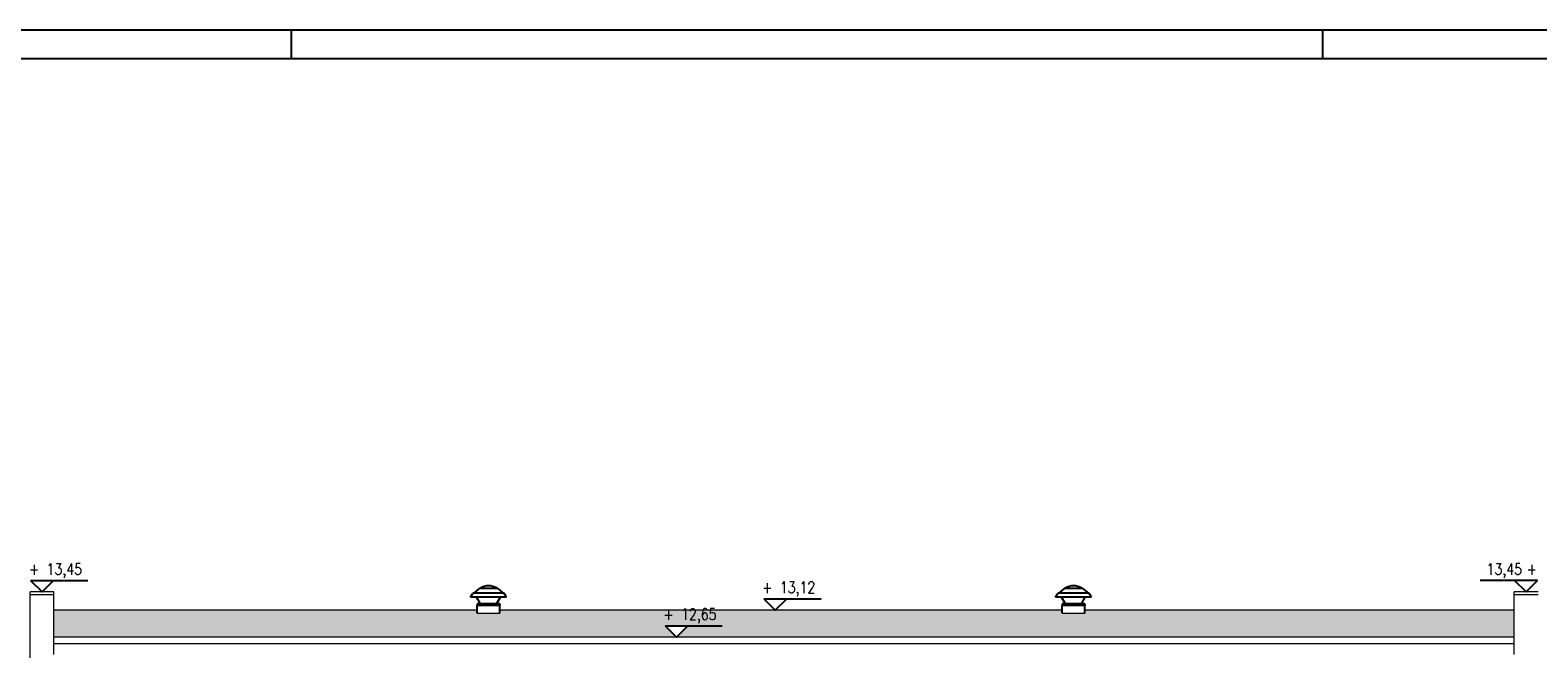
# Model space of a CAD drawing. Header units: millimetres. Extents: x 0 to 111311, y -48878 to -25280.
# Tile 153 of 244: x 101704 to 104336, y -46989 to -45908. Entities that reach past the tile are written whole.
import ezdxf
from ezdxf.enums import TextEntityAlignment as Align

# ---------------------------------------------------------------- set-up
doc = ezdxf.new("R2010")
doc.units = ezdxf.units.MM
doc.layers.add('e-cad_opisy', color=7, linetype='Continuous')
doc.layers.add('OPIS', color=7, linetype='Continuous', lineweight=5)
doc.styles.add('e-cad_1', font='simplex.shx', dxfattribs={"width": 0.8})

# ---------------------------------------------------------------- blocks, each defined once
blk = doc.blocks.new('e-cad_kota_3')
blk.add_line((-2, 2), (8, 2))
blk.add_lwpolyline([(-2, 2), (0, 0), (2, 2)])
at = {"style": 'e-cad_1', "width": 0.8}
blk.add_attdef('ZNAK', text='', height=2, dxfattribs=at).set_placement((-0.5, 3), align=Align.RIGHT)
blk.add_attdef('RZEDNA', (0.8, 3), '', height=2, dxfattribs=at)

msp = doc.modelspace()

# ---------------------------------------------------------------- hatches: boundary and pattern name
at = {"layer": 'OPIS', "ltscale": 4}
h = msp.add_hatch(dxfattribs=at)
h.set_pattern_fill('AR-SAND', color=254, scale=0.1)
h.paths.add_polyline_path([(101745.746, -46968.923), (101745.746, -46921.923), (102484.304, -46921.923), (102484.303, -46926.923), (102524.25, -46926.923), (102524.255, -46921.923), (103004.795, -46921.923), (103505.25, -46921.923), (103505.249, -46926.923), (103545.197, -46926.923), (103545.202, -46921.923), (104294.219, -46921.923), (104294.219, -46968.923), (102832.349, -46968.923), (102852.349, -46948.923), (102812.349, -46948.923), (102832.349, -46968.923)])
h.paths.add_polyline_path([(102834.397, -46909.161), (102834.397, -46944.875), (102907.254, -46944.875), (102907.254, -46909.161)], flags=24)
h.paths.add_polyline_path([(102823.063, -46937.494), (102823.063, -46963.208), (102845.349, -46963.208), (102845.349, -46937.494)], flags=24)

# ---------------------------------------------------------------- linework, layer by layer
for p, q in [((102472.677, -46899.209), (102477.157, -46892.825)), ((102530.679, -46892.115), (102477.857, -46892.061)), ((102487.206, -46884.537), (102480.495, -46890.357)), ((102487.846, -46884.088), (102487.828, -46884.095)), ((102520.725, -46884.128), (102487.828, -46884.095)), ((102521.345, -46884.572), (102528.044, -46890.405)), ((103493.624, -46899.209), (103498.103, -46892.825)), ((103551.626, -46892.115), (103498.803, -46892.061)), ((103508.152, -46884.537), (103501.442, -46890.357)), ((103508.793, -46884.088), (103508.774, -46884.095)), ((103541.671, -46884.128), (103508.774, -46884.095)), ((103542.292, -46884.572), (103548.991, -46890.405)), ((102535.845, -46899.272), (102472.677, -46899.209)), ((102483.546, -46899.322), (102483.635, -46899.271)), ((102485.761, -46903.167), (102483.546, -46899.322)), ((102483.635, -46899.271), (102483.723, -46899.22)), ((102490.265, -46910.781), (102483.635, -46899.271)), ((102485.849, -46903.116), (102483.635, -46899.271)), ((102484.303, -46926.923), (102484.306, -46913.843)), ((102484.309, -46910.775), (102484.306, -46913.843)), ((102524.186, -46913.883), (102484.306, -46913.843)), ((102524.186, -46913.883), (102484.306, -46913.843)), ((102524.189, -46910.816), (102484.309, -46910.775)), ((102487.378, -46909.896), (102487.373, -46914.554)), ((102515.765, -46899.252), (102492.757, -46899.229)), ((102518.234, -46910.81), (102524.887, -46899.313)), ((102521.122, -46909.93), (102521.118, -46914.588)), ((102524.189, -46910.816), (102524.186, -46913.883)), ((102524.25, -46926.923), (102524.264, -46913.883)), ((102524.887, -46899.313), (102524.799, -46899.261)), ((102535.845, -46899.272), (102531.378, -46892.879)), ((103556.791, -46899.272), (103493.624, -46899.209)), ((103504.492, -46899.322), (103504.581, -46899.271)), ((103506.707, -46903.167), (103504.492, -46899.322)), ((103504.581, -46899.271), (103504.67, -46899.22)), ((103511.211, -46910.781), (103504.581, -46899.271)), ((103506.796, -46903.116), (103504.581, -46899.271)), ((103505.249, -46926.923), (103505.253, -46913.843)), ((103505.256, -46910.775), (103505.253, -46913.843)), ((103545.132, -46913.883), (103505.253, -46913.843)), ((103545.132, -46913.883), (103505.253, -46913.843)), ((103545.135, -46910.816), (103505.256, -46910.775)), ((103508.324, -46909.896), (103508.32, -46914.554)), ((103536.711, -46899.252), (103513.703, -46899.229)), ((103539.18, -46910.81), (103545.833, -46899.313)), ((103542.069, -46909.93), (103542.064, -46914.588)), ((103545.135, -46910.816), (103545.132, -46913.883)), ((103545.197, -46926.923), (103545.21, -46913.883)), ((103545.833, -46899.313), (103545.745, -46899.261)), ((103556.791, -46899.272), (103552.324, -46892.879))]:
    msp.add_line(p, q)
for centre, radius, start, end in [((102480.421, -46895.115), 3.987, 115.091502, 144.942168), ((102475.491, -46884.586), 7.639, 295.091502, 310.933202), ((102489.818, -46887.549), 3.987, 108.970566, 130.933202), ((102486.505, -46877.363), 6.726, 287.452261, 301.351801), ((102504.272, -46906.904), 27.747, 58.939612, 120.944724), ((102522.529, -46876.592), 7.639, 238.939612, 250.91377), ((102518.727, -46887.578), 3.987, 48.951134, 70.91377), ((102533.061, -46884.644), 7.639, 228.951134, 244.792835), ((102528.109, -46895.163), 3.987, 34.942168, 64.792835), ((103501.367, -46895.115), 3.987, 115.091502, 144.942168), ((103496.437, -46884.586), 7.639, 295.091502, 310.933202), ((103510.764, -46887.549), 3.987, 108.970566, 130.933202), ((103507.451, -46877.363), 6.726, 287.452261, 301.351801), ((103525.218, -46906.904), 27.747, 58.939612, 120.944724), ((103543.475, -46876.592), 7.639, 238.939612, 250.91377), ((103539.674, -46887.578), 3.987, 48.951134, 70.91377), ((103554.007, -46884.644), 7.639, 228.951134, 244.792835), ((103549.056, -46895.163), 3.987, 34.942168, 64.792835)]:
    msp.add_arc(centre, radius, start, end)
at = {"layer": 'e-cad_opisy', "ltscale": 2}
for points in [[(97559.736, -48878.235), (107559.736, -48878.235), (107559.736, -45908.235), (97809.736, -45908.235), (97809.736, -45908.235), (97559.736, -45908.235), (97559.736, -48878.235)], [(102159.736, -45908.235), (102159.736, -45958.235)], [(103959.736, -45908.235), (103959.736, -45958.235)], [(97859.736, -48828.235), (107509.736, -48828.235), (107509.736, -45958.235), (97859.736, -45958.235), (97859.736, -48828.235)]]:
    msp.add_lwpolyline(points, dxfattribs=at)
at = {"layer": 'OPIS'}
for p, q in [((101704.246, -48247.396), (101704.246, -46889.925)), ((101745.746, -46889.925), (101704.246, -46889.925)), ((101745.746, -46998.957), (101745.746, -46889.925)), ((104294.219, -46998.957), (104294.219, -46889.925)), ((104336.219, -46889.925), (104294.219, -46889.925)), ((101745.746, -46894.925), (101704.246, -46894.925)), ((104336.219, -46894.925), (104294.219, -46894.925)), ((102484.304, -46921.923), (101745.746, -46921.923)), ((102484.303, -46926.923), (102524.25, -46926.923)), ((103505.25, -46921.923), (102524.255, -46921.923)), ((103505.249, -46926.923), (103545.197, -46926.923)), ((104294.219, -46921.923), (103545.202, -46921.923)), ((104294.219, -46968.923), (101745.746, -46968.923)), ((101745.746, -46979.836), (104294.219, -46979.836))]:
    msp.add_line(p, q, dxfattribs=at)

# ---------------------------------------------------------------- block references
at = {"layer": 'e-cad_opisy', "ltscale": 4, "xscale": 10, "yscale": 10, "zscale": 10, "rotation": 359.9999999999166}
msp.add_blockref('e-cad_kota_3', (101724.996, -46889.925), dxfattribs=at).add_auto_attribs({'RZEDNA': '13,45', 'ZNAK': '+'})
at = {"layer": 'e-cad_opisy', "ltscale": 4}
ref = msp.add_blockref('e-cad_kota_3', (104315.219, -46889.925), dxfattribs=dict(at, xscale=-10, yscale=10, zscale=10))
ref.add_attrib('RZEDNA', '13,45', (104246.267, -46859.925), dxfattribs={"layer": '0', "ltscale": 4, "height": 20, "style": 'e-cad_1', "width": 0.8})
ref.add_attrib('ZNAK', '+', dxfattribs={"layer": '0', "ltscale": 4, "height": 20, "style": 'e-cad_1', "width": 0.8}).set_placement((104333.933, -46859.925), align=Align.RIGHT)
at = {"layer": 'e-cad_opisy', "ltscale": 4, "xscale": 10, "yscale": 10, "zscale": 10}
for p, values in [((103004.795, -46921.923), {'RZEDNA': '13,12', 'ZNAK': '+'}), ((102832.349, -46968.923), {'RZEDNA': '12,65', 'ZNAK': '+'})]:
    msp.add_blockref('e-cad_kota_3', p, dxfattribs=at).add_auto_attribs(values)

doc.saveas('drawing.dxf')
